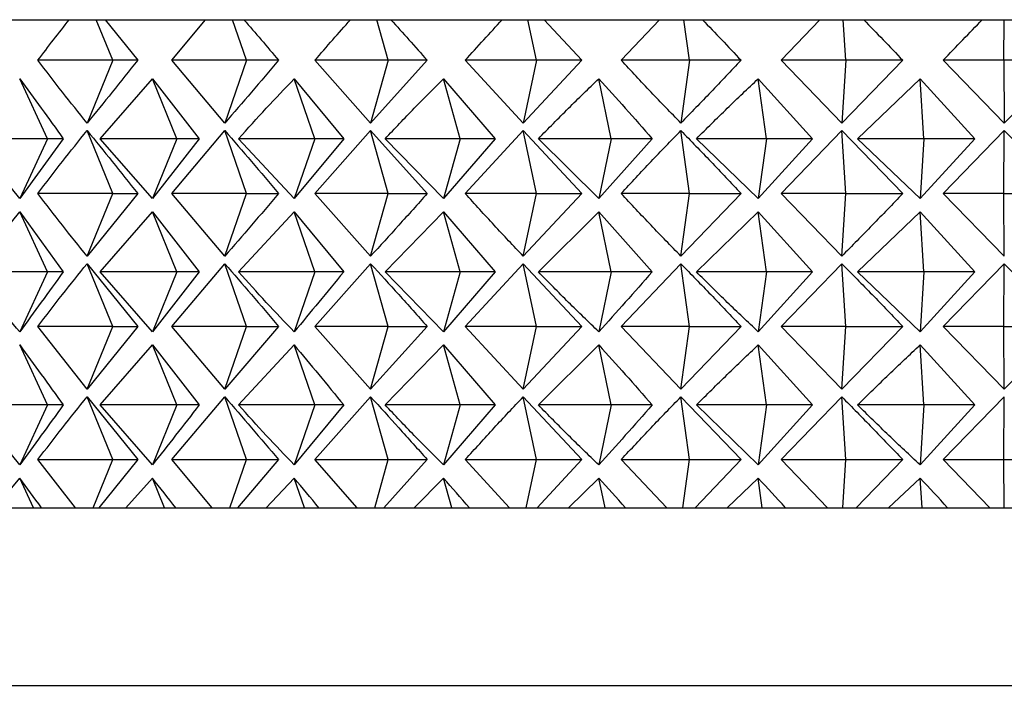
# Model space of a CAD drawing. Header units: millimetres. Extents: x 3674.951 to 3675.188, y 1914.146 to 1915.104.
# Tile 4 of 8: x 3674.993 to 3675.004, y 1914.767 to 1914.774. Entities that reach past the tile are written whole.
import ezdxf

# ---------------------------------------------------------------- set-up
doc = ezdxf.new("R2010")
doc.units = ezdxf.units.MM
doc.layers.add('SANINDUSA', color=3, linetype='Continuous')

msp = doc.modelspace()

# ---------------------------------------------------------------- linework, layer by layer
at = {"layer": 'SANINDUSA'}
for p, q in [((3674.992758, 1914.774311), (3674.993809, 1914.774311)), ((3674.993809, 1914.774311), (3674.994112, 1914.774311)), ((3674.994299, 1914.773854), (3674.994112, 1914.774311)), ((3674.994112, 1914.774311), (3674.994214, 1914.774311)), ((3674.994214, 1914.774311), (3674.99458, 1914.773854)), ((3674.994214, 1914.774311), (3674.995345, 1914.774311)), ((3674.994966, 1914.773854), (3674.995345, 1914.774311)), ((3674.995345, 1914.774311), (3674.995647, 1914.774311)), ((3674.995804, 1914.773854), (3674.995647, 1914.774311)), ((3674.995647, 1914.774311), (3674.995777, 1914.774311)), ((3674.995777, 1914.774311), (3674.996977, 1914.774311)), ((3674.996977, 1914.774311), (3674.997273, 1914.774311)), ((3674.997401, 1914.773854), (3674.997273, 1914.774311)), ((3674.997273, 1914.774311), (3674.997432, 1914.774311)), ((3674.997432, 1914.774311), (3674.998687, 1914.774311)), ((3674.998687, 1914.774311), (3674.998975, 1914.774311)), ((3674.999071, 1914.773854), (3674.998975, 1914.774311)), ((3674.998975, 1914.774311), (3674.99916, 1914.774311)), ((3674.99916, 1914.774311), (3674.999584, 1914.773854)), ((3674.99916, 1914.774311), (3675.000456, 1914.774311)), ((3675.000026, 1914.773854), (3675.000456, 1914.774311)), ((3675.000456, 1914.774311), (3675.000733, 1914.774311)), ((3675.000796, 1914.773854), (3675.000733, 1914.774311)), ((3675.000733, 1914.774311), (3675.000942, 1914.774311)), ((3675.000942, 1914.774311), (3675.002265, 1914.774311)), ((3675.001828, 1914.773854), (3675.002265, 1914.774311)), ((3675.002265, 1914.774311), (3675.002528, 1914.774311)), ((3675.002528, 1914.774311), (3675.002758, 1914.774311)), ((3675.002557, 1914.773854), (3675.002528, 1914.774311)), ((3675.002758, 1914.774311), (3675.004094, 1914.774311)), ((3675.004094, 1914.774311), (3675.004339, 1914.774311)), ((3675.004335, 1914.773854), (3675.004339, 1914.774311)), ((3675.004339, 1914.774311), (3675.004589, 1914.774311)), ((3674.994299, 1914.773854), (3674.993456, 1914.773854)), ((3674.994299, 1914.773854), (3674.99401, 1914.773147)), ((3674.99458, 1914.773854), (3674.994299, 1914.773854)), ((3674.99556, 1914.773147), (3674.994966, 1914.773854)), ((3674.995804, 1914.773854), (3674.994966, 1914.773854)), ((3674.995804, 1914.773854), (3674.99556, 1914.773147)), ((3674.996167, 1914.773854), (3674.995804, 1914.773854)), ((3674.997204, 1914.773147), (3674.996577, 1914.773854)), ((3674.997401, 1914.773854), (3674.996577, 1914.773854)), ((3674.997841, 1914.773854), (3674.997204, 1914.773147)), ((3674.997401, 1914.773854), (3674.997204, 1914.773147)), ((3674.997841, 1914.773854), (3674.997401, 1914.773854)), ((3674.998923, 1914.773147), (3674.99827, 1914.773854)), ((3674.999071, 1914.773854), (3674.99827, 1914.773854)), ((3674.999584, 1914.773854), (3674.998923, 1914.773147)), ((3674.999071, 1914.773854), (3674.998923, 1914.773147)), ((3674.999584, 1914.773854), (3674.999071, 1914.773854)), ((3675.000796, 1914.773854), (3675.000026, 1914.773854)), ((3675.000796, 1914.773854), (3675.000699, 1914.773147)), ((3675.001376, 1914.773854), (3675.000796, 1914.773854)), ((3675.002512, 1914.773147), (3675.001828, 1914.773854)), ((3675.002557, 1914.773854), (3675.001828, 1914.773854)), ((3675.003198, 1914.773854), (3675.002512, 1914.773147)), ((3675.002557, 1914.773854), (3675.002512, 1914.773147)), ((3675.003198, 1914.773854), (3675.002557, 1914.773854)), ((3675.004342, 1914.773147), (3675.003654, 1914.773854)), ((3675.004335, 1914.773854), (3675.003654, 1914.773854)), ((3675.004335, 1914.773854), (3675.004342, 1914.773147)), ((3675.00503, 1914.773854), (3675.004335, 1914.773854)), ((3675.00503, 1914.773854), (3675.004342, 1914.773147)), ((3674.993565, 1914.77297), (3674.993251, 1914.773646)), ((3674.994156, 1914.77297), (3674.994745, 1914.773646)), ((3674.994745, 1914.773646), (3674.995273, 1914.77297)), ((3674.995021, 1914.77297), (3674.994745, 1914.773646)), ((3674.996343, 1914.773646), (3674.996901, 1914.77297)), ((3674.996576, 1914.77297), (3674.996343, 1914.773646)), ((3674.998025, 1914.773646), (3674.998608, 1914.77297)), ((3674.998213, 1914.77297), (3674.998025, 1914.773646)), ((3674.999915, 1914.77297), (3674.999774, 1914.773646)), ((3675.00157, 1914.773646), (3675.002182, 1914.77297)), ((3675.001663, 1914.77297), (3675.00157, 1914.773646)), ((3675.002689, 1914.77297), (3675.003394, 1914.773646)), ((3675.003394, 1914.773646), (3675.004011, 1914.77297)), ((3675.003437, 1914.77297), (3675.003394, 1914.773646)), ((3674.993251, 1914.772295), (3674.992706, 1914.77297)), ((3674.993565, 1914.77297), (3674.992706, 1914.77297)), ((3674.993742, 1914.77297), (3674.993251, 1914.772295)), ((3674.993565, 1914.77297), (3674.993251, 1914.772295)), ((3674.993742, 1914.77297), (3674.993565, 1914.77297)), ((3674.994299, 1914.772354), (3674.99401, 1914.773061)), ((3674.994745, 1914.772295), (3674.994156, 1914.77297)), ((3674.995021, 1914.77297), (3674.994156, 1914.77297)), ((3674.995273, 1914.77297), (3674.994745, 1914.772295)), ((3674.995021, 1914.77297), (3674.994745, 1914.772295)), ((3674.994966, 1914.772354), (3674.99556, 1914.773061)), ((3674.995273, 1914.77297), (3674.995021, 1914.77297)), ((3674.995804, 1914.772354), (3674.99556, 1914.773061)), ((3674.996343, 1914.772295), (3674.995716, 1914.77297)), ((3674.996576, 1914.77297), (3674.995716, 1914.77297)), ((3674.996901, 1914.77297), (3674.996343, 1914.772295)), ((3674.996576, 1914.77297), (3674.996343, 1914.772295)), ((3674.996901, 1914.77297), (3674.996576, 1914.77297)), ((3674.996577, 1914.772354), (3674.997204, 1914.773061)), ((3674.997204, 1914.773061), (3674.997841, 1914.772354)), ((3674.997401, 1914.772354), (3674.997204, 1914.773061)), ((3674.998025, 1914.772295), (3674.997368, 1914.77297)), ((3674.998213, 1914.77297), (3674.997368, 1914.77297)), ((3674.998608, 1914.77297), (3674.998025, 1914.772295)), ((3674.998213, 1914.77297), (3674.998025, 1914.772295)), ((3674.998608, 1914.77297), (3674.998213, 1914.77297)), ((3674.99827, 1914.772354), (3674.998923, 1914.773061)), ((3674.998923, 1914.773061), (3674.999584, 1914.772354)), ((3674.999071, 1914.772354), (3674.998923, 1914.773061)), ((3674.999774, 1914.772295), (3674.999093, 1914.77297)), ((3674.999915, 1914.77297), (3674.999093, 1914.77297)), ((3675.000375, 1914.77297), (3674.999774, 1914.772295)), ((3674.999915, 1914.77297), (3674.999774, 1914.772295)), ((3675.000375, 1914.77297), (3674.999915, 1914.77297)), ((3675.000796, 1914.772354), (3675.000699, 1914.773061)), ((3675.00157, 1914.772295), (3675.000873, 1914.77297)), ((3675.001663, 1914.77297), (3675.000873, 1914.77297)), ((3675.002182, 1914.77297), (3675.00157, 1914.772295)), ((3675.001663, 1914.77297), (3675.00157, 1914.772295)), ((3675.002182, 1914.77297), (3675.001663, 1914.77297)), ((3675.001828, 1914.772354), (3675.002512, 1914.773061)), ((3675.002512, 1914.773061), (3675.003198, 1914.772354)), ((3675.002557, 1914.772354), (3675.002512, 1914.773061)), ((3675.003394, 1914.772295), (3675.002689, 1914.77297)), ((3675.003437, 1914.77297), (3675.002689, 1914.77297)), ((3675.004011, 1914.77297), (3675.003394, 1914.772295)), ((3675.003437, 1914.77297), (3675.003394, 1914.772295)), ((3675.004011, 1914.77297), (3675.003437, 1914.77297)), ((3675.003654, 1914.772354), (3675.004342, 1914.773061)), ((3675.004335, 1914.772354), (3675.004342, 1914.773061)), ((3675.004342, 1914.773061), (3675.00503, 1914.772354)), ((3674.994299, 1914.772354), (3674.993456, 1914.772354)), ((3674.99458, 1914.772354), (3674.99401, 1914.771647)), ((3674.99401, 1914.771647), (3674.994299, 1914.772354)), ((3674.994299, 1914.772354), (3674.99458, 1914.772354)), ((3674.99556, 1914.771647), (3674.994966, 1914.772354)), ((3674.995804, 1914.772354), (3674.994966, 1914.772354)), ((3674.99556, 1914.771647), (3674.995804, 1914.772354)), ((3674.995804, 1914.772354), (3674.996167, 1914.772354)), ((3674.997204, 1914.771647), (3674.996577, 1914.772354)), ((3674.997401, 1914.772354), (3674.996577, 1914.772354)), ((3674.997204, 1914.771647), (3674.997401, 1914.772354)), ((3674.997401, 1914.772354), (3674.997841, 1914.772354)), ((3674.999071, 1914.772354), (3674.99827, 1914.772354)), ((3674.999584, 1914.772354), (3674.998923, 1914.771647)), ((3674.998923, 1914.771647), (3674.999071, 1914.772354)), ((3674.999071, 1914.772354), (3674.999584, 1914.772354)), ((3675.000796, 1914.772354), (3675.000026, 1914.772354)), ((3675.001376, 1914.772354), (3675.000699, 1914.771647)), ((3675.000699, 1914.771647), (3675.000796, 1914.772354)), ((3675.000796, 1914.772354), (3675.001376, 1914.772354)), ((3675.002512, 1914.771647), (3675.001828, 1914.772354)), ((3675.002557, 1914.772354), (3675.001828, 1914.772354)), ((3675.002512, 1914.771647), (3675.002557, 1914.772354)), ((3675.002557, 1914.772354), (3675.003198, 1914.772354)), ((3675.004342, 1914.771647), (3675.003654, 1914.772354)), ((3675.004335, 1914.772354), (3675.003654, 1914.772354)), ((3675.004342, 1914.771647), (3675.004335, 1914.772354)), ((3675.004335, 1914.772354), (3675.00503, 1914.772354)), ((3674.992706, 1914.77147), (3674.993251, 1914.772146)), ((3674.993251, 1914.772146), (3674.993742, 1914.77147)), ((3674.993565, 1914.77147), (3674.993251, 1914.772146)), ((3674.994156, 1914.77147), (3674.994745, 1914.772146)), ((3674.994745, 1914.772146), (3674.995273, 1914.77147)), ((3674.995021, 1914.77147), (3674.994745, 1914.772146)), ((3674.995716, 1914.77147), (3674.996343, 1914.772146)), ((3674.996343, 1914.772146), (3674.996901, 1914.77147)), ((3674.996576, 1914.77147), (3674.996343, 1914.772146)), ((3674.997368, 1914.77147), (3674.998025, 1914.772146)), ((3674.998025, 1914.772146), (3674.998608, 1914.77147)), ((3674.998213, 1914.77147), (3674.998025, 1914.772146)), ((3674.999093, 1914.77147), (3674.999774, 1914.772146)), ((3674.999774, 1914.772146), (3675.000375, 1914.77147)), ((3674.999915, 1914.77147), (3674.999774, 1914.772146)), ((3675.000873, 1914.77147), (3675.00157, 1914.772146)), ((3675.00157, 1914.772146), (3675.002182, 1914.77147)), ((3675.001663, 1914.77147), (3675.00157, 1914.772146)), ((3675.002689, 1914.77147), (3675.003394, 1914.772146)), ((3675.003394, 1914.772146), (3675.004011, 1914.77147)), ((3675.003437, 1914.77147), (3675.003394, 1914.772146)), ((3674.99401, 1914.771561), (3674.99458, 1914.770854)), ((3674.994299, 1914.770854), (3674.99401, 1914.771561)), ((3674.994966, 1914.770854), (3674.99556, 1914.771561)), ((3674.995804, 1914.770854), (3674.99556, 1914.771561)), ((3674.996577, 1914.770854), (3674.997204, 1914.771561)), ((3674.997401, 1914.770854), (3674.997204, 1914.771561)), ((3674.99827, 1914.770854), (3674.998923, 1914.771561)), ((3674.998923, 1914.771561), (3674.999584, 1914.770854)), ((3674.999071, 1914.770854), (3674.998923, 1914.771561)), ((3675.000026, 1914.770854), (3675.000699, 1914.771561)), ((3675.000796, 1914.770854), (3675.000699, 1914.771561)), ((3675.001828, 1914.770854), (3675.002512, 1914.771561)), ((3675.002557, 1914.770854), (3675.002512, 1914.771561)), ((3675.003654, 1914.770854), (3675.004342, 1914.771561)), ((3675.004335, 1914.770854), (3675.004342, 1914.771561)), ((3675.004342, 1914.771561), (3675.00503, 1914.770854)), ((3674.993565, 1914.77147), (3674.992706, 1914.77147)), ((3674.993565, 1914.77147), (3674.993251, 1914.770795)), ((3674.993742, 1914.77147), (3674.993565, 1914.77147)), ((3674.994745, 1914.770795), (3674.994156, 1914.77147)), ((3674.995021, 1914.77147), (3674.994156, 1914.77147)), ((3674.995273, 1914.77147), (3674.994745, 1914.770795)), ((3674.995021, 1914.77147), (3674.994745, 1914.770795)), ((3674.995273, 1914.77147), (3674.995021, 1914.77147)), ((3674.996576, 1914.77147), (3674.995716, 1914.77147)), ((3674.996576, 1914.77147), (3674.996343, 1914.770795)), ((3674.996901, 1914.77147), (3674.996576, 1914.77147)), ((3674.998025, 1914.770795), (3674.997368, 1914.77147)), ((3674.998213, 1914.77147), (3674.997368, 1914.77147)), ((3674.998608, 1914.77147), (3674.998025, 1914.770795)), ((3674.998213, 1914.77147), (3674.998025, 1914.770795)), ((3674.998608, 1914.77147), (3674.998213, 1914.77147)), ((3674.999915, 1914.77147), (3674.999093, 1914.77147)), ((3674.999915, 1914.77147), (3674.999774, 1914.770795)), ((3675.000375, 1914.77147), (3674.999915, 1914.77147)), ((3675.001663, 1914.77147), (3675.000873, 1914.77147)), ((3675.002182, 1914.77147), (3675.00157, 1914.770795)), ((3675.001663, 1914.77147), (3675.00157, 1914.770795)), ((3675.002182, 1914.77147), (3675.001663, 1914.77147)), ((3675.003394, 1914.770795), (3675.002689, 1914.77147)), ((3675.003437, 1914.77147), (3675.002689, 1914.77147)), ((3675.004011, 1914.77147), (3675.003394, 1914.770795)), ((3675.003437, 1914.77147), (3675.003394, 1914.770795)), ((3675.004011, 1914.77147), (3675.003437, 1914.77147)), ((3674.99401, 1914.770147), (3674.993456, 1914.770854)), ((3674.994299, 1914.770854), (3674.993456, 1914.770854)), ((3674.99458, 1914.770854), (3674.99401, 1914.770147)), ((3674.99401, 1914.770147), (3674.994299, 1914.770854)), ((3674.994299, 1914.770854), (3674.99458, 1914.770854)), ((3674.99556, 1914.770147), (3674.994966, 1914.770854)), ((3674.995804, 1914.770854), (3674.994966, 1914.770854)), ((3674.996167, 1914.770854), (3674.99556, 1914.770147)), ((3674.99556, 1914.770147), (3674.995804, 1914.770854)), ((3674.995804, 1914.770854), (3674.996167, 1914.770854)), ((3674.997204, 1914.770147), (3674.996577, 1914.770854)), ((3674.997401, 1914.770854), (3674.996577, 1914.770854)), ((3674.997841, 1914.770854), (3674.997204, 1914.770147)), ((3674.997204, 1914.770147), (3674.997401, 1914.770854)), ((3674.997401, 1914.770854), (3674.997841, 1914.770854)), ((3674.998923, 1914.770147), (3674.99827, 1914.770854)), ((3674.999071, 1914.770854), (3674.99827, 1914.770854)), ((3674.999584, 1914.770854), (3674.998923, 1914.770147)), ((3674.998923, 1914.770147), (3674.999071, 1914.770854)), ((3674.999071, 1914.770854), (3674.999584, 1914.770854)), ((3675.000699, 1914.770147), (3675.000026, 1914.770854)), ((3675.000796, 1914.770854), (3675.000026, 1914.770854)), ((3675.001376, 1914.770854), (3675.000699, 1914.770147)), ((3675.000699, 1914.770147), (3675.000796, 1914.770854)), ((3675.000796, 1914.770854), (3675.001376, 1914.770854)), ((3675.002512, 1914.770147), (3675.001828, 1914.770854)), ((3675.002557, 1914.770854), (3675.001828, 1914.770854)), ((3675.003198, 1914.770854), (3675.002512, 1914.770147)), ((3675.002512, 1914.770147), (3675.002557, 1914.770854)), ((3675.002557, 1914.770854), (3675.003198, 1914.770854)), ((3675.004342, 1914.770147), (3675.003654, 1914.770854)), ((3675.004335, 1914.770854), (3675.003654, 1914.770854)), ((3675.004342, 1914.770147), (3675.004335, 1914.770854)), ((3675.004335, 1914.770854), (3675.00503, 1914.770854)), ((3675.00503, 1914.770854), (3675.004342, 1914.770147)), ((3674.993565, 1914.76997), (3674.993251, 1914.770646)), ((3674.994156, 1914.76997), (3674.994745, 1914.770646)), ((3674.994745, 1914.770646), (3674.995273, 1914.76997)), ((3674.995021, 1914.76997), (3674.994745, 1914.770646)), ((3674.995716, 1914.76997), (3674.996343, 1914.770646)), ((3674.996576, 1914.76997), (3674.996343, 1914.770646)), ((3674.997368, 1914.76997), (3674.998025, 1914.770646)), ((3674.998025, 1914.770646), (3674.998608, 1914.76997)), ((3674.998213, 1914.76997), (3674.998025, 1914.770646)), ((3674.999093, 1914.76997), (3674.999774, 1914.770646)), ((3674.999915, 1914.76997), (3674.999774, 1914.770646)), ((3675.00157, 1914.770646), (3675.002182, 1914.76997)), ((3675.001663, 1914.76997), (3675.00157, 1914.770646)), ((3675.003394, 1914.770646), (3675.004011, 1914.76997)), ((3675.003437, 1914.76997), (3675.003394, 1914.770646)), ((3674.993251, 1914.769295), (3674.992706, 1914.76997)), ((3674.993565, 1914.76997), (3674.992706, 1914.76997)), ((3674.993565, 1914.76997), (3674.993251, 1914.769295)), ((3674.993742, 1914.76997), (3674.993565, 1914.76997)), ((3674.99401, 1914.770061), (3674.99458, 1914.769354)), ((3674.994299, 1914.769354), (3674.99401, 1914.770061)), ((3674.994745, 1914.769295), (3674.994156, 1914.76997)), ((3674.995021, 1914.76997), (3674.994156, 1914.76997)), ((3674.995021, 1914.76997), (3674.994745, 1914.769295)), ((3674.994966, 1914.769354), (3674.99556, 1914.770061)), ((3674.995273, 1914.76997), (3674.995021, 1914.76997)), ((3674.995804, 1914.769354), (3674.99556, 1914.770061)), ((3674.996576, 1914.76997), (3674.995716, 1914.76997)), ((3674.996901, 1914.76997), (3674.996343, 1914.769295)), ((3674.996576, 1914.76997), (3674.996343, 1914.769295)), ((3674.996901, 1914.76997), (3674.996576, 1914.76997)), ((3674.996577, 1914.769354), (3674.997204, 1914.770061)), ((3674.997401, 1914.769354), (3674.997204, 1914.770061)), ((3674.998213, 1914.76997), (3674.997368, 1914.76997)), ((3674.998608, 1914.76997), (3674.998025, 1914.769295)), ((3674.998213, 1914.76997), (3674.998025, 1914.769295)), ((3674.998608, 1914.76997), (3674.998213, 1914.76997)), ((3674.998923, 1914.770061), (3674.999584, 1914.769354)), ((3674.999071, 1914.769354), (3674.998923, 1914.770061)), ((3674.999915, 1914.76997), (3674.999093, 1914.76997)), ((3674.999915, 1914.76997), (3674.999774, 1914.769295)), ((3675.000375, 1914.76997), (3674.999915, 1914.76997)), ((3675.000699, 1914.770061), (3675.001376, 1914.769354)), ((3675.000796, 1914.769354), (3675.000699, 1914.770061)), ((3675.00157, 1914.769295), (3675.000873, 1914.76997)), ((3675.001663, 1914.76997), (3675.000873, 1914.76997)), ((3675.002182, 1914.76997), (3675.00157, 1914.769295)), ((3675.001663, 1914.76997), (3675.00157, 1914.769295)), ((3675.002182, 1914.76997), (3675.001663, 1914.76997)), ((3675.001828, 1914.769354), (3675.002512, 1914.770061)), ((3675.002557, 1914.769354), (3675.002512, 1914.770061)), ((3675.003437, 1914.76997), (3675.002689, 1914.76997)), ((3675.004011, 1914.76997), (3675.003394, 1914.769295)), ((3675.003437, 1914.76997), (3675.003394, 1914.769295)), ((3675.004011, 1914.76997), (3675.003437, 1914.76997)), ((3675.003654, 1914.769354), (3675.004342, 1914.770061)), ((3675.004335, 1914.769354), (3675.004342, 1914.770061)), ((3674.993878, 1914.768811), (3674.993456, 1914.769354)), ((3674.993456, 1914.769354), (3674.994299, 1914.769354)), ((3674.994077, 1914.768811), (3674.994299, 1914.769354)), ((3674.99458, 1914.769354), (3674.994144, 1914.768811)), ((3674.994299, 1914.769354), (3674.99458, 1914.769354)), ((3674.995418, 1914.768811), (3674.994966, 1914.769354)), ((3674.994966, 1914.769354), (3674.995804, 1914.769354)), ((3674.995617, 1914.768811), (3674.995804, 1914.769354)), ((3674.996167, 1914.769354), (3674.995703, 1914.768811)), ((3674.995804, 1914.769354), (3674.996167, 1914.769354)), ((3674.997054, 1914.768811), (3674.996577, 1914.769354)), ((3674.996577, 1914.769354), (3674.997401, 1914.769354)), ((3674.99725, 1914.768811), (3674.997401, 1914.769354)), ((3674.997841, 1914.769354), (3674.997354, 1914.768811)), ((3674.997401, 1914.769354), (3674.997841, 1914.769354)), ((3674.998767, 1914.768811), (3674.99827, 1914.769354)), ((3674.99827, 1914.769354), (3674.999071, 1914.769354)), ((3674.998957, 1914.768811), (3674.999071, 1914.769354)), ((3674.999071, 1914.769354), (3674.999584, 1914.769354)), ((3674.999584, 1914.769354), (3674.999079, 1914.768811)), ((3675.000539, 1914.768811), (3675.000026, 1914.769354)), ((3675.000026, 1914.769354), (3675.000796, 1914.769354)), ((3675.000721, 1914.768811), (3675.000796, 1914.769354)), ((3675.000796, 1914.769354), (3675.001376, 1914.769354)), ((3675.001376, 1914.769354), (3675.000859, 1914.768811)), ((3675.002349, 1914.768811), (3675.001828, 1914.769354)), ((3675.001828, 1914.769354), (3675.002557, 1914.769354)), ((3675.002522, 1914.768811), (3675.002557, 1914.769354)), ((3675.002557, 1914.769354), (3675.003198, 1914.769354)), ((3675.003198, 1914.769354), (3675.002674, 1914.768811)), ((3675.004179, 1914.768811), (3675.003654, 1914.769354)), ((3675.003654, 1914.769354), (3675.004335, 1914.769354)), ((3675.004335, 1914.769354), (3675.00503, 1914.769354)), ((3675.00434, 1914.768811), (3675.004335, 1914.769354)), ((3674.992974, 1914.768811), (3674.993251, 1914.769146)), ((3674.993407, 1914.768811), (3674.993251, 1914.769146)), ((3674.994447, 1914.768811), (3674.994745, 1914.769146)), ((3674.994882, 1914.768811), (3674.994745, 1914.769146)), ((3674.996026, 1914.768811), (3674.996343, 1914.769146)), ((3674.996458, 1914.768811), (3674.996343, 1914.769146)), ((3674.997693, 1914.768811), (3674.998025, 1914.769146)), ((3674.998118, 1914.768811), (3674.998025, 1914.769146)), ((3674.999431, 1914.768811), (3674.999774, 1914.769146)), ((3674.999844, 1914.768811), (3674.999774, 1914.769146)), ((3675.001219, 1914.768811), (3675.00157, 1914.769146)), ((3675.001616, 1914.768811), (3675.00157, 1914.769146)), ((3675.003039, 1914.768811), (3675.003394, 1914.769146)), ((3675.003415, 1914.768811), (3675.003394, 1914.769146)), ((3674.992974, 1914.768811), (3674.993407, 1914.768811)), ((3674.993407, 1914.768811), (3674.993495, 1914.768811)), ((3674.993495, 1914.768811), (3674.993878, 1914.768811)), ((3674.993878, 1914.768811), (3674.994077, 1914.768811)), ((3674.994077, 1914.768811), (3674.994144, 1914.768811)), ((3674.994144, 1914.768811), (3674.994447, 1914.768811)), ((3674.994447, 1914.768811), (3674.994882, 1914.768811)), ((3674.994882, 1914.768811), (3674.995008, 1914.768811)), ((3674.995008, 1914.768811), (3674.995418, 1914.768811)), ((3674.995418, 1914.768811), (3674.995617, 1914.768811)), ((3674.995617, 1914.768811), (3674.995703, 1914.768811)), ((3674.995703, 1914.768811), (3674.996026, 1914.768811)), ((3674.996026, 1914.768811), (3674.996458, 1914.768811)), ((3674.996458, 1914.768811), (3674.996621, 1914.768811)), ((3674.996621, 1914.768811), (3674.997054, 1914.768811)), ((3674.997054, 1914.768811), (3674.99725, 1914.768811)), ((3674.99725, 1914.768811), (3674.997354, 1914.768811)), ((3674.997354, 1914.768811), (3674.997693, 1914.768811)), ((3674.997693, 1914.768811), (3674.998118, 1914.768811)), ((3674.998118, 1914.768811), (3674.998316, 1914.768811)), ((3674.998316, 1914.768811), (3674.998767, 1914.768811)), ((3674.998767, 1914.768811), (3674.998957, 1914.768811)), ((3674.998957, 1914.768811), (3674.999079, 1914.768811)), ((3674.999079, 1914.768811), (3674.999431, 1914.768811)), ((3674.999431, 1914.768811), (3674.999844, 1914.768811)), ((3674.999844, 1914.768811), (3675.000074, 1914.768811)), ((3675.000074, 1914.768811), (3675.000539, 1914.768811)), ((3675.000539, 1914.768811), (3675.000721, 1914.768811)), ((3675.000721, 1914.768811), (3675.000859, 1914.768811)), ((3675.000859, 1914.768811), (3675.001219, 1914.768811)), ((3675.001219, 1914.768811), (3675.001616, 1914.768811)), ((3675.001616, 1914.768811), (3675.001876, 1914.768811)), ((3675.001876, 1914.768811), (3675.002349, 1914.768811)), ((3675.002349, 1914.768811), (3675.002522, 1914.768811)), ((3675.002522, 1914.768811), (3675.002674, 1914.768811)), ((3675.002674, 1914.768811), (3675.003039, 1914.768811)), ((3675.003039, 1914.768811), (3675.003415, 1914.768811)), ((3675.003415, 1914.768811), (3675.003703, 1914.768811)), ((3675.003703, 1914.768811), (3675.004179, 1914.768811)), ((3675.004179, 1914.768811), (3675.00434, 1914.768811)), ((3675.00434, 1914.768811), (3675.004505, 1914.768811)), ((3674.9871, 1914.766811), (3675.0211, 1914.766811))]:
    msp.add_line(p, q, dxfattribs=at)
for major_axis, ratio, start_param, end_param in [((-0.017224, 0.03026), 0.102362, 5.541313, 5.558978), ((-0.01692, 0.030207), 0.147919, 5.516847, 5.534512), ((-0.016498, 0.030142), 0.193612, 5.493932, 5.511597), ((-0.015951, 0.030069), 0.239417, 5.473186, 5.490851), ((-0.015266, 0.029996), 0.285238, 5.455356, 5.473021), ((-0.014428, 0.029933), 0.330877, 5.441358, 5.459023), ((-0.013415, 0.029888), 0.375973, 5.432329, 5.449994)]:
    msp.add_ellipse((3675.0041, 1914.745313), major_axis=major_axis, ratio=ratio, start_param=start_param, end_param=end_param, dxfattribs=at)
for points, knots in [([(3674.993456, 1914.773854), (3674.993514, 1914.773931), (3674.993631, 1914.774085), (3674.99375, 1914.774236), (3674.993809, 1914.774311)], [0, 0, 0, 0, 0.502965, 1, 1, 1, 1]), ([(3674.995777, 1914.774311), (3674.995842, 1914.774236), (3674.995972, 1914.774085), (3674.996102, 1914.773931), (3674.996167, 1914.773854)], [0, 0, 0, 0, 0.497035, 1, 1, 1, 1]), ([(3674.996577, 1914.773854), (3674.996643, 1914.773931), (3674.996775, 1914.774085), (3674.99691, 1914.774236), (3674.996977, 1914.774311)], [0, 0, 0, 0, 0.502965, 1, 1, 1, 1]), ([(3674.997432, 1914.774311), (3674.9975, 1914.774236), (3674.997637, 1914.774085), (3674.997773, 1914.773931), (3674.997841, 1914.773854)], [0, 0, 0, 0, 0.497035, 1, 1, 1, 1]), ([(3674.99827, 1914.773854), (3674.998339, 1914.773931), (3674.998477, 1914.774085), (3674.998617, 1914.774236), (3674.998687, 1914.774311)], [0, 0, 0, 0, 0.502965, 1, 1, 1, 1]), ([(3675.000942, 1914.774311), (3675.001014, 1914.774236), (3675.00116, 1914.774085), (3675.001304, 1914.773931), (3675.001376, 1914.773854)], [0, 0, 0, 0, 0.497035, 1, 1, 1, 1]), ([(3675.002758, 1914.774311), (3675.002831, 1914.774236), (3675.002979, 1914.774085), (3675.003125, 1914.773931), (3675.003198, 1914.773854)], [0, 0, 0, 0, 0.497035, 1, 1, 1, 1]), ([(3675.003654, 1914.773854), (3675.003727, 1914.773931), (3675.003873, 1914.774085), (3675.004021, 1914.774236), (3675.004094, 1914.774311)], [0, 0, 0, 0, 0.502965, 1, 1, 1, 1]), ([(3674.99401, 1914.773147), (3674.993917, 1914.773263), (3674.993728, 1914.773496), (3674.993547, 1914.773734), (3674.993456, 1914.773854)], [0, 0, 0, 0, 0.495369, 1, 1, 1, 1]), ([(3674.99458, 1914.773854), (3674.994484, 1914.773734), (3674.994295, 1914.773496), (3674.994105, 1914.773263), (3674.99401, 1914.773147)], [0, 0, 0, 0, 0.504631, 1, 1, 1, 1]), ([(3674.996167, 1914.773854), (3674.996066, 1914.773734), (3674.995864, 1914.773496), (3674.995661, 1914.773263), (3674.99556, 1914.773147)], [0, 0, 0, 0, 0.504631, 1, 1, 1, 1]), ([(3675.000699, 1914.773147), (3675.000586, 1914.773263), (3675.000359, 1914.773496), (3675.000138, 1914.773734), (3675.000026, 1914.773854)], [0, 0, 0, 0, 0.495369, 1, 1, 1, 1]), ([(3675.001376, 1914.773854), (3675.001263, 1914.773734), (3675.001039, 1914.773496), (3675.000811, 1914.773263), (3675.000699, 1914.773147)], [0, 0, 0, 0, 0.504631, 1, 1, 1, 1]), ([(3674.993251, 1914.773646), (3674.993332, 1914.773535), (3674.993495, 1914.773312), (3674.993659, 1914.773085), (3674.993742, 1914.77297)], [0, 0, 0, 0, 0.4958541, 1, 1, 1, 1]), ([(3674.995716, 1914.77297), (3674.99582, 1914.773085), (3674.996025, 1914.773313), (3674.996237, 1914.773536), (3674.996343, 1914.773646)], [0, 0, 0, 0, 0.50475, 1, 1, 1, 1]), ([(3674.997368, 1914.77297), (3674.997476, 1914.773085), (3674.997692, 1914.773313), (3674.997915, 1914.773536), (3674.998025, 1914.773646)], [0, 0, 0, 0, 0.50475, 1, 1, 1, 1]), ([(3674.999093, 1914.77297), (3674.999206, 1914.773085), (3674.999429, 1914.773313), (3674.99966, 1914.773536), (3674.999774, 1914.773646)], [0, 0, 0, 0, 0.50475, 1, 1, 1, 1]), ([(3674.999774, 1914.773646), (3674.999874, 1914.773535), (3675.000075, 1914.773312), (3675.000274, 1914.773085), (3675.000375, 1914.77297)], [0, 0, 0, 0, 0.495854, 1, 1, 1, 1]), ([(3675.000873, 1914.77297), (3675.000989, 1914.773085), (3675.001218, 1914.773313), (3675.001453, 1914.773536), (3675.00157, 1914.773646)], [0, 0, 0, 0, 0.50475, 1, 1, 1, 1]), ([(3674.993456, 1914.772354), (3674.993547, 1914.772474), (3674.993728, 1914.772712), (3674.993917, 1914.772946), (3674.99401, 1914.773061)], [0, 0, 0, 0, 0.504631, 1, 1, 1, 1]), ([(3674.99401, 1914.773061), (3674.994105, 1914.772946), (3674.994295, 1914.772712), (3674.994484, 1914.772474), (3674.99458, 1914.772354)], [0, 0, 0, 0, 0.495369, 1, 1, 1, 1]), ([(3674.99556, 1914.773061), (3674.995661, 1914.772946), (3674.995864, 1914.772712), (3674.996066, 1914.772474), (3674.996167, 1914.772354)], [0, 0, 0, 0, 0.495369, 1, 1, 1, 1]), ([(3675.000026, 1914.772354), (3675.000138, 1914.772474), (3675.000359, 1914.772712), (3675.000586, 1914.772946), (3675.000699, 1914.773061)], [0, 0, 0, 0, 0.504631, 1, 1, 1, 1]), ([(3675.000699, 1914.773061), (3675.000811, 1914.772946), (3675.001039, 1914.772712), (3675.001263, 1914.772474), (3675.001376, 1914.772354)], [0, 0, 0, 0, 0.495369, 1, 1, 1, 1]), ([(3674.99401, 1914.771647), (3674.993917, 1914.771763), (3674.993728, 1914.771996), (3674.993547, 1914.772234), (3674.993456, 1914.772354)], [0, 0, 0, 0, 0.495369, 1, 1, 1, 1]), ([(3674.996167, 1914.772354), (3674.996066, 1914.772234), (3674.995864, 1914.771996), (3674.995661, 1914.771763), (3674.99556, 1914.771647)], [0, 0, 0, 0, 0.504631, 1, 1, 1, 1]), ([(3674.997841, 1914.772354), (3674.997735, 1914.772234), (3674.997523, 1914.771996), (3674.99731, 1914.771763), (3674.997204, 1914.771647)], [0, 0, 0, 0, 0.504631, 1, 1, 1, 1]), ([(3674.998923, 1914.771647), (3674.998813, 1914.771763), (3674.998592, 1914.771996), (3674.998378, 1914.772234), (3674.99827, 1914.772354)], [0, 0, 0, 0, 0.495369, 1, 1, 1, 1]), ([(3675.000699, 1914.771647), (3675.000586, 1914.771763), (3675.000359, 1914.771996), (3675.000138, 1914.772234), (3675.000026, 1914.772354)], [0, 0, 0, 0, 0.495369, 1, 1, 1, 1]), ([(3675.003198, 1914.772354), (3675.003084, 1914.772234), (3675.002857, 1914.771996), (3675.002626, 1914.771763), (3675.002512, 1914.771647)], [0, 0, 0, 0, 0.504631, 1, 1, 1, 1]), ([(3674.993456, 1914.770854), (3674.993547, 1914.770974), (3674.993728, 1914.771212), (3674.993917, 1914.771446), (3674.99401, 1914.771561)], [0, 0, 0, 0, 0.504631, 1, 1, 1, 1]), ([(3674.99556, 1914.771561), (3674.995661, 1914.771446), (3674.995864, 1914.771212), (3674.996066, 1914.770974), (3674.996167, 1914.770854)], [0, 0, 0, 0, 0.495369, 1, 1, 1, 1]), ([(3674.997204, 1914.771561), (3674.99731, 1914.771446), (3674.997523, 1914.771212), (3674.997735, 1914.770974), (3674.997841, 1914.770854)], [0, 0, 0, 0, 0.495369, 1, 1, 1, 1]), ([(3675.000699, 1914.771561), (3675.000811, 1914.771446), (3675.001039, 1914.771212), (3675.001263, 1914.770974), (3675.001376, 1914.770854)], [0, 0, 0, 0, 0.495369, 1, 1, 1, 1]), ([(3675.002512, 1914.771561), (3675.002626, 1914.771446), (3675.002857, 1914.771212), (3675.003084, 1914.770974), (3675.003198, 1914.770854)], [0, 0, 0, 0, 0.495369, 1, 1, 1, 1]), ([(3674.993251, 1914.770795), (3674.993159, 1914.770905), (3674.992973, 1914.771127), (3674.992795, 1914.771355), (3674.992706, 1914.77147)], [0, 0, 0, 0, 0.49525, 1, 1, 1, 1]), ([(3674.993742, 1914.77147), (3674.993659, 1914.771356), (3674.993495, 1914.771129), (3674.993332, 1914.770906), (3674.993251, 1914.770795)], [0, 0, 0, 0, 0.504146, 1, 1, 1, 1]), ([(3674.996343, 1914.770795), (3674.996237, 1914.770905), (3674.996025, 1914.771127), (3674.99582, 1914.771355), (3674.995716, 1914.77147)], [0, 0, 0, 0, 0.49525, 1, 1, 1, 1]), ([(3674.996901, 1914.77147), (3674.996807, 1914.771356), (3674.996622, 1914.771129), (3674.996435, 1914.770906), (3674.996343, 1914.770795)], [0, 0, 0, 0, 0.504146, 1, 1, 1, 1]), ([(3674.999774, 1914.770795), (3674.99966, 1914.770905), (3674.999429, 1914.771127), (3674.999206, 1914.771355), (3674.999093, 1914.77147)], [0, 0, 0, 0, 0.49525, 1, 1, 1, 1]), ([(3675.000375, 1914.77147), (3675.000274, 1914.771356), (3675.000075, 1914.771129), (3674.999874, 1914.770906), (3674.999774, 1914.770795)], [0, 0, 0, 0, 0.504146, 1, 1, 1, 1]), ([(3675.00157, 1914.770795), (3675.001453, 1914.770905), (3675.001218, 1914.771127), (3675.000989, 1914.771355), (3675.000873, 1914.77147)], [0, 0, 0, 0, 0.49525, 1, 1, 1, 1]), ([(3674.993251, 1914.770646), (3674.993332, 1914.770535), (3674.993495, 1914.770312), (3674.993659, 1914.770085), (3674.993742, 1914.76997)], [0, 0, 0, 0, 0.495854, 1, 1, 1, 1]), ([(3674.996343, 1914.770646), (3674.996435, 1914.770535), (3674.996622, 1914.770312), (3674.996807, 1914.770085), (3674.996901, 1914.76997)], [0, 0, 0, 0, 0.495854, 1, 1, 1, 1]), ([(3674.999774, 1914.770646), (3674.999874, 1914.770535), (3675.000075, 1914.770312), (3675.000274, 1914.770085), (3675.000375, 1914.76997)], [0, 0, 0, 0, 0.495854, 1, 1, 1, 1]), ([(3675.000873, 1914.76997), (3675.000989, 1914.770085), (3675.001218, 1914.770313), (3675.001453, 1914.770536), (3675.00157, 1914.770646)], [0, 0, 0, 0, 0.50475, 1, 1, 1, 1]), ([(3675.002689, 1914.76997), (3675.002806, 1914.770085), (3675.003038, 1914.770313), (3675.003276, 1914.770536), (3675.003394, 1914.770646)], [0, 0, 0, 0, 0.50475, 1, 1, 1, 1]), ([(3674.993742, 1914.76997), (3674.993659, 1914.769856), (3674.993495, 1914.769629), (3674.993332, 1914.769406), (3674.993251, 1914.769295)], [0, 0, 0, 0, 0.504146, 1, 1, 1, 1]), ([(3674.993456, 1914.769354), (3674.993547, 1914.769474), (3674.993728, 1914.769712), (3674.993917, 1914.769946), (3674.99401, 1914.770061)], [0, 0, 0, 0, 0.504631, 1, 1, 1, 1]), ([(3674.995273, 1914.76997), (3674.995184, 1914.769856), (3674.995009, 1914.769629), (3674.994833, 1914.769406), (3674.994745, 1914.769295)], [0, 0, 0, 0, 0.5041459, 1, 1, 1, 1]), ([(3674.99556, 1914.770061), (3674.995661, 1914.769946), (3674.995864, 1914.769712), (3674.996066, 1914.769474), (3674.996167, 1914.769354)], [0, 0, 0, 0, 0.495369, 1, 1, 1, 1]), ([(3674.996343, 1914.769295), (3674.996237, 1914.769405), (3674.996025, 1914.769627), (3674.99582, 1914.769855), (3674.995716, 1914.76997)], [0, 0, 0, 0, 0.49525, 1, 1, 1, 1]), ([(3674.997204, 1914.770061), (3674.99731, 1914.769946), (3674.997523, 1914.769712), (3674.997735, 1914.769474), (3674.997841, 1914.769354)], [0, 0, 0, 0, 0.4953687, 1, 1, 1, 1]), ([(3674.998025, 1914.769295), (3674.997915, 1914.769405), (3674.997692, 1914.769627), (3674.997476, 1914.769855), (3674.997368, 1914.76997)], [0, 0, 0, 0, 0.49525, 1, 1, 1, 1]), ([(3674.99827, 1914.769354), (3674.998378, 1914.769474), (3674.998592, 1914.769712), (3674.998813, 1914.769946), (3674.998923, 1914.770061)], [0, 0, 0, 0, 0.504631, 1, 1, 1, 1]), ([(3674.999774, 1914.769295), (3674.99966, 1914.769405), (3674.999429, 1914.769627), (3674.999206, 1914.769855), (3674.999093, 1914.76997)], [0, 0, 0, 0, 0.49525, 1, 1, 1, 1]), ([(3675.000375, 1914.76997), (3675.000274, 1914.769856), (3675.000075, 1914.769629), (3674.999874, 1914.769406), (3674.999774, 1914.769295)], [0, 0, 0, 0, 0.504146, 1, 1, 1, 1]), ([(3675.000026, 1914.769354), (3675.000138, 1914.769474), (3675.000359, 1914.769712), (3675.000586, 1914.769946), (3675.000699, 1914.770061)], [0, 0, 0, 0, 0.504631, 1, 1, 1, 1]), ([(3675.002512, 1914.770061), (3675.002626, 1914.769946), (3675.002857, 1914.769712), (3675.003084, 1914.769474), (3675.003198, 1914.769354)], [0, 0, 0, 0, 0.495369, 1, 1, 1, 1]), ([(3675.003394, 1914.769295), (3675.003276, 1914.769405), (3675.003038, 1914.769627), (3675.002806, 1914.769855), (3675.002689, 1914.76997)], [0, 0, 0, 0, 0.49525, 1, 1, 1, 1])]:
    msp.add_open_spline(points, degree=3, knots=knots, dxfattribs=at)

doc.saveas('drawing.dxf')
